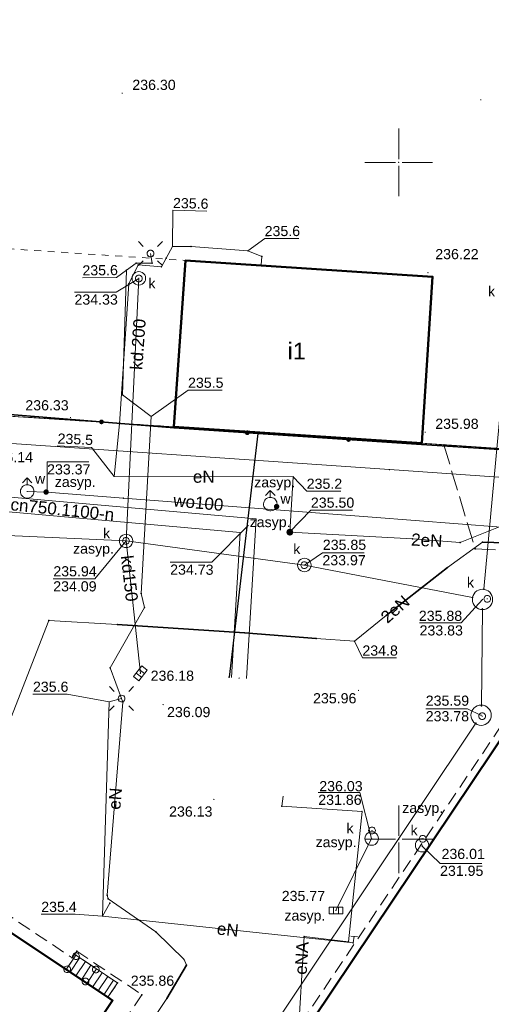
# Model space of a CAD drawing. Header units: metres. Extents: x 6603648 to 6604252, y 5739748 to 5740166.
# Tile 61 of 114: x 6603722 to 6603757, y 5740088 to 5740161. Entities that reach past the tile are written whole.
import ezdxf
from ezdxf.enums import TextEntityAlignment as Align

# ---------------------------------------------------------------- set-up
doc = ezdxf.new("R2010")
doc.units = ezdxf.units.M
doc.header["$PDSIZE"] = 0.75
for name, pattern in [('ARK_LIN', [50, 50, 0]), ('PRZER1-1', [1, 0.5, -0.5]), ('PRZER2-1', [1.5, 1, -0.5]), ('PRZER3-1', [2, 1.5, -0.5])]:
    doc.linetypes.add(name, pattern=pattern)
doc.layers.get('0').update_dxf_attribs({"linetype": 'CONTINUOUS'})
for name, color, linetype, lineweight, true_color in [('GEPIPP', 7, 'CONTINUOUS', 18, 0x0a0909), ('GEPPGD', 7, 'CONTINUOUS', 18, 0x008000), ('GESBZO', 7, 'CONTINUOUS', 50, 0x0a0909), ('GESBZO_O', 7, 'CONTINUOUS', 50, 0x0a0909), ('GESDZI', 7, 'CONTINUOUS', 18, 0x008000), ('GESSCH', 7, 'CONTINUOUS', 18, 0x0a0909), ('GESUZY', 7, 'CONTINUOUS', 18, 0x008000), ('GSLKOG', 7, 'CONTINUOUS', 35, 0x0a0909), ('GSLKRW', 7, 'CONTINUOUS', 25, 0x0a0909), ('GSPPRB', 7, 'CONTINUOUS', 18, 0x0a0909), ('GSPWPN', 7, 'CONTINUOUS', 13, 0x0a0909), ('GSPWPS', 7, 'CONTINUOUS', 13, 0x0a0909), ('GSPWPS_O', 7, 'CONTINUOUS', 13, 0x0a0909), ('GSSKOA', 7, 'CONTINUOUS', 18, 0x0a0909), ('GSSKOD', 7, 'CONTINUOUS', 18, 0x0a0909), ('GULCNP', 7, 'CONTINUOUS', 18, 0xd200d2), ('GULCNP_O', 7, 'CONTINUOUS', 18, 0xd200d2), ('GULENN', 1, 'CONTINUOUS', 18, 0xff0000), ('GULENN_O', 1, 'CONTINUOUS', 18, 0xff0000), ('GULEOR', 1, 'CONTINUOUS', 35, 0xff0000), ('GULKDP', 7, 'CONTINUOUS', 18, 0x803300), ('GULKDP_O', 7, 'CONTINUOUS', 18, 0x803300), ('GULWOP', 5, 'CONTINUOUS', 18, 0x0000ff), ('GULWOP_O', 5, 'CONTINUOUS', 18, 0x0000ff), ('GUPEZC', 7, 'CONTINUOUS', 18, 0x0a0909), ('GUPISL', 7, 'CONTINUOUS', 18, 0x0a0909), ('GUPKKS', 7, 'CONTINUOUS', 18, 0x0a0909), ('GUPKSD', 7, 'CONTINUOUS', 18, 0x803300), ('GUPKWZ', 7, 'CONTINUOUS', 18, 0x0a0909), ('GUPKWZ_O', 7, 'CONTINUOUS', 18, 0x0a0909), ('GUPWDT', 7, 'CONTINUOUS', 18, 0x0a0909), ('GUSETS', 7, 'CONTINUOUS', 25, 0x0a0909), ('GUSIKP', 7, 'CONTINUOUS', 18, 0x0a0909)]:
    doc.layers.add(name, color=color, linetype=linetype, lineweight=lineweight, true_color=true_color)
for name, color, linetype, true_color in [('GUPCSH', 7, 'CONTINUOUS', 0xd200d2), ('GUPCSH_O', 7, 'CONTINUOUS', 0xd200d2), ('GUPESH', 1, 'CONTINUOUS', 0xff0000), ('GUPESH_O', 1, 'CONTINUOUS', 0xff0000), ('GUPEUI', 7, 'CONTINUOUS', 0x0a0909), ('GUPKSH', 7, 'CONTINUOUS', 0x803300), ('GUPKSH_O', 7, 'CONTINUOUS', 0x803300), ('GUPWSH', 5, 'CONTINUOUS', 0x0000ff), ('GUPWSH_O', 5, 'CONTINUOUS', 0x0000ff), ('GUPWZA', 7, 'CONTINUOUS', 0x0a0909), ('GUPWZA_O', 7, 'CONTINUOUS', 0x0a0909)]:
    doc.layers.add(name, color=color, linetype=linetype, true_color=true_color)
doc.layers.add('PKT_ARK', color=7, linetype='ARK_LIN', lineweight=18)
doc.styles.add('Arial', font='arial.ttf')

# ---------------------------------------------------------------- blocks, each defined once
blk = doc.blocks.new('GSPWPS1')
blk.add_hatch(color=0).paths.add_polyline_path([(0, 0.045), (-0.011647, 0.043467), (-0.0225, 0.038971), (-0.03182, 0.03182), (-0.038971, 0.0225), (-0.043467, 0.011647), (-0.045, 0), (-0.043467, -0.011647), (-0.038971, -0.0225), (-0.03182, -0.03182), (-0.0225, -0.038971), (-0.011647, -0.043467), (0, -0.045), (0.011647, -0.043467), (0.0225, -0.038971), (0.03182, -0.03182), (0.038971, -0.0225), (0.043467, -0.011647), (0.045, 0), (0.043467, 0.011647), (0.038971, 0.0225), (0.03182, 0.03182), (0.0225, 0.038971), (0.011647, 0.043467)])
blk = doc.blocks.new('GUPCSH1')
blk.add_hatch(color=0).paths.add_polyline_path([(0, 0.045), (-0.011647, 0.043467), (-0.0225, 0.038971), (-0.03182, 0.03182), (-0.038971, 0.0225), (-0.043467, 0.011647), (-0.045, 0), (-0.043467, -0.011647), (-0.038971, -0.0225), (-0.03182, -0.03182), (-0.0225, -0.038971), (-0.011647, -0.043467), (0, -0.045), (0.011647, -0.043467), (0.0225, -0.038971), (0.03182, -0.03182), (0.038971, -0.0225), (0.043467, -0.011647), (0.045, 0), (0.043467, 0.011647), (0.038971, 0.0225), (0.03182, 0.03182), (0.0225, 0.038971), (0.011647, 0.043467)])
blk = doc.blocks.new('GUPISL1_4')
at = {"color": 0}
blk.add_lwpolyline([(0.25, 0), (0.241481, -0.064705), (0.216506, -0.125), (0.176777, -0.176777), (0.125, -0.216506), (0.064705, -0.241481), (0, -0.25), (-0.064705, -0.241481), (-0.125, -0.216506), (-0.176777, -0.176777), (-0.216506, -0.125), (-0.241481, -0.064705), (-0.25, 0), (-0.241481, 0.064705), (-0.216506, 0.125), (-0.176777, 0.176777), (-0.125, 0.216506), (-0.064705, 0.241481), (0, 0.25), (0.064705, 0.241481), (0.125, 0.216506), (0.176777, 0.176777), (0.216506, 0.125), (0.241481, 0.064705)], close=True, dxfattribs=at)
blk = doc.blocks.new('GUPISL1_10')
at = {"color": 0}
for points in [[(-0.883883, 0.883883), (-0.53033, 0.53033)], [(0.883883, 0.883883), (0.53033, 0.53033)], [(-0.883883, -0.883883), (-0.53033, -0.53033)], [(0.883883, -0.883883), (0.53033, -0.53033)]]:
    blk.add_lwpolyline(points, dxfattribs=at)
blk.add_lwpolyline([(0.25, 0), (0.234922, -0.085505), (0.19151, -0.160697), (0.125, -0.216507), (0.064705, -0.241482), (0, -0.25), (-0.064705, -0.241482), (-0.125, -0.216507), (-0.183262, -0.170042), (-0.225242, -0.10847), (-0.247207, -0.03726), (-0.247207, 0.03726), (-0.225242, 0.10847), (-0.183262, 0.170042), (-0.125, 0.216507), (-0.05563, 0.243732), (0.018682, 0.2493), (0.091335, 0.232718), (0.155872, 0.195458), (0.20656, 0.14083), (0.238893, 0.07369)], close=True, dxfattribs=at)
blk = doc.blocks.new('GSPPRB0')
at = {"color": 0, "lineweight": 18}
blk.add_lwpolyline([(-0.007955, 0.0225), (0.007955, 0.0225), (0.0225, 0.007955), (0.0225, -0.007955), (0.007955, -0.0225), (-0.007955, -0.0225), (-0.0225, -0.007955), (-0.0225, 0.007955)], close=True, dxfattribs=at)
blk = doc.blocks.new('GUPESH1')
blk.add_hatch(color=0).paths.add_polyline_path([(0, 0.045), (-0.011647, 0.043467), (-0.0225, 0.038971), (-0.03182, 0.03182), (-0.038971, 0.0225), (-0.043467, 0.011647), (-0.045, 0), (-0.043467, -0.011647), (-0.038971, -0.0225), (-0.03182, -0.03182), (-0.0225, -0.038971), (-0.011647, -0.043467), (0, -0.045), (0.011647, -0.043467), (0.0225, -0.038971), (0.03182, -0.03182), (0.038971, -0.0225), (0.043467, -0.011647), (0.045, 0), (0.043467, 0.011647), (0.038971, 0.0225), (0.03182, 0.03182), (0.0225, 0.038971), (0.011647, 0.043467)])
blk = doc.blocks.new('GUPEUI1')
blk.add_hatch(color=0).paths.add_polyline_path([(0, 0.25), (-0.064705, 0.241481), (-0.125, 0.216506), (-0.176777, 0.176777), (-0.216506, 0.125), (-0.241481, 0.064705), (-0.25, 0), (-0.241481, -0.064705), (-0.216506, -0.125), (-0.176777, -0.176777), (-0.125, -0.216506), (-0.064705, -0.241481), (0, -0.25), (0.064705, -0.241481), (0.125, -0.216506), (0.176777, -0.176777), (0.216506, -0.125), (0.241481, -0.064705), (0.25, 0), (0.241481, 0.064705), (0.216506, 0.125), (0.176777, 0.176777), (0.125, 0.216506), (0.064705, 0.241481)])
blk = doc.blocks.new('GUPKKS1')
at = {"color": 0}
blk.add_lwpolyline([(0.5, -0.25), (-0.5, -0.25), (-0.5, 0.25), (0.5, 0.25)], close=True, dxfattribs=at)
for points in [[(-0.175, -0.25), (-0.175, 0.25)], [(0.175, -0.25), (0.175, 0.25)]]:
    blk.add_lwpolyline(points, dxfattribs=at)
blk = doc.blocks.new('GUPKWZ1_1')
at = {"color": 0}
blk.add_lwpolyline([(0.25, 0), (0.241481, -0.064705), (0.216506, -0.125), (0.176777, -0.176777), (0.125, -0.216506), (0.064705, -0.241481), (0, -0.25), (-0.064705, -0.241481), (-0.125, -0.216506), (-0.176777, -0.176777), (-0.216506, -0.125), (-0.241481, -0.064705), (-0.25, 0), (-0.241481, 0.064705), (-0.216506, 0.125), (-0.176777, 0.176777), (-0.125, 0.216506), (-0.064705, 0.241481), (0, 0.25), (0.064705, 0.241481), (0.125, 0.216506), (0.176777, 0.176777), (0.216506, 0.125), (0.241481, 0.064705)], close=True, dxfattribs=at)
blk = doc.blocks.new('GUPKSD1_1')
at = {"color": 0}
blk.add_lwpolyline([(0.5, 0), (0.482963, -0.12941), (0.433013, -0.25), (0.353553, -0.353553), (0.25, -0.433013), (0.12941, -0.482963), (0, -0.5), (-0.12941, -0.482963), (-0.25, -0.433013), (-0.353553, -0.353553), (-0.433013, -0.25), (-0.482963, -0.12941), (-0.5, 0), (-0.482963, 0.12941), (-0.433013, 0.25), (-0.353553, 0.353553), (-0.25, 0.433013), (-0.12941, 0.482963), (0, 0.5), (0.12941, 0.482963), (0.25, 0.433013), (0.353553, 0.353553), (0.433013, 0.25), (0.482963, 0.12941)], close=True, dxfattribs=at)
blk = doc.blocks.new('GUPWZA1')
blk.add_hatch(color=0).paths.add_polyline_path([(0, 0.2), (-0.051764, 0.193185), (-0.1, 0.173205), (-0.141421, 0.141421), (-0.173205, 0.1), (-0.193185, 0.051764), (-0.2, 0), (-0.193185, -0.051764), (-0.173205, -0.1), (-0.141421, -0.141421), (-0.1, -0.173205), (-0.051764, -0.193185), (0, -0.2), (0.051764, -0.193185), (0.1, -0.173205), (0.141421, -0.141421), (0.173205, -0.1), (0.193185, -0.051764), (0.2, 0), (0.193185, 0.051764), (0.173205, 0.1), (0.141421, 0.141421), (0.1, 0.173205), (0.051764, 0.193185)])
blk = doc.blocks.new('GUPWDT1')
at = {"color": 0}
blk.add_lwpolyline([(0.5, 0), (0.492404, -0.086824), (0.469846, -0.17101), (0.433013, -0.25), (0.383022, -0.321394), (0.321394, -0.383022), (0.25, -0.433013), (0.17101, -0.469846), (0.086824, -0.492404), (0, -0.5), (-0.086824, -0.492404), (-0.17101, -0.469846), (-0.25, -0.433013), (-0.32743, -0.377875), (-0.393027, -0.309079), (-0.444418, -0.229113), (-0.479746, -0.140866), (-0.497736, -0.047528), (-0.497736, 0.047528), (-0.479746, 0.140866), (-0.444418, 0.229113), (-0.393027, 0.309079), (-0.32743, 0.377875), (-0.25, 0.433013), (-0.163534, 0.4725), (-0.071157, 0.494911), (0.023791, 0.499434), (0.117879, 0.485906), (0.207708, 0.454816), (0.290028, 0.407288), (0.361867, 0.34504), (0.420627, 0.27032), (0.464184, 0.185831), (0.490964, 0.094626)], close=True, dxfattribs=at)
for points in [[(0.5, 0), (1, 0)], [(0.646447, 0.353553), (1, 0), (0.646447, -0.353553)]]:
    blk.add_lwpolyline(points, dxfattribs=at)
blk = doc.blocks.new('GSPWPN1')
blk.add_hatch(color=0).paths.add_polyline_path([(0, 0.045), (-0.011647, 0.043467), (-0.0225, 0.038971), (-0.03182, 0.03182), (-0.038971, 0.0225), (-0.043467, 0.011647), (-0.045, 0), (-0.043467, -0.011647), (-0.038971, -0.0225), (-0.03182, -0.03182), (-0.0225, -0.038971), (-0.011647, -0.043467), (0, -0.045), (0.011647, -0.043467), (0.0225, -0.038971), (0.03182, -0.03182), (0.038971, -0.0225), (0.043467, -0.011647), (0.045, 0), (0.043467, 0.011647), (0.038971, 0.0225), (0.03182, 0.03182), (0.0225, 0.038971), (0.011647, 0.043467)])
blk = doc.blocks.new('GUPWSH1')
blk.add_hatch(color=0).paths.add_polyline_path([(0, 0.045), (-0.011647, 0.043467), (-0.0225, 0.038971), (-0.03182, 0.03182), (-0.038971, 0.0225), (-0.043467, 0.011647), (-0.045, 0), (-0.043467, -0.011647), (-0.038971, -0.0225), (-0.03182, -0.03182), (-0.0225, -0.038971), (-0.011647, -0.043467), (0, -0.045), (0.011647, -0.043467), (0.0225, -0.038971), (0.03182, -0.03182), (0.038971, -0.0225), (0.043467, -0.011647), (0.045, 0), (0.043467, 0.011647), (0.038971, 0.0225), (0.03182, 0.03182), (0.0225, 0.038971), (0.011647, 0.043467)])
blk = doc.blocks.new('GEPPGD1_2')
blk.add_hatch(color=0).paths.add_polyline_path([(-0.045, 0), (-0.042798, -0.013906), (-0.036406, -0.02645), (-0.02645, -0.036406), (-0.013906, -0.042798), (0, -0.045), (0.013906, -0.042798), (0.02645, -0.036406), (0.036406, -0.02645), (0.042798, -0.013906), (0.045, 0), (0.042798, 0.013906), (0.036406, 0.02645), (0.02645, 0.036406), (0.013906, 0.042798), (0, 0.045), (-0.013906, 0.042798), (-0.02645, 0.036406), (-0.036406, 0.02645), (-0.042798, 0.013906)])
blk = doc.blocks.new('GUPKSH1')
blk.add_hatch(color=0).paths.add_polyline_path([(0, 0.045), (-0.011647, 0.043467), (-0.0225, 0.038971), (-0.03182, 0.03182), (-0.038971, 0.0225), (-0.043467, 0.011647), (-0.045, 0), (-0.043467, -0.011647), (-0.038971, -0.0225), (-0.03182, -0.03182), (-0.0225, -0.038971), (-0.011647, -0.043467), (0, -0.045), (0.011647, -0.043467), (0.0225, -0.038971), (0.03182, -0.03182), (0.038971, -0.0225), (0.043467, -0.011647), (0.045, 0), (0.043467, 0.011647), (0.038971, 0.0225), (0.03182, 0.03182), (0.0225, 0.038971), (0.011647, 0.043467)])
blk = doc.blocks.new('GUPEZC1')
at = {"color": 0}
blk.add_lwpolyline([(0, 0.25), (0, -0.25)], dxfattribs=at)
blk = doc.blocks.new('GEPIPP1')
at = {"color": 0}
blk.add_lwpolyline([(0.25, 0), (0.241481, -0.064705), (0.216506, -0.125), (0.176777, -0.176777), (0.125, -0.216506), (0.064705, -0.241481), (0, -0.25), (-0.064705, -0.241481), (-0.125, -0.216506), (-0.176777, -0.176777), (-0.216506, -0.125), (-0.241481, -0.064705), (-0.25, 0), (-0.241481, 0.064705), (-0.216506, 0.125), (-0.176777, 0.176777), (-0.125, 0.216506), (-0.064705, 0.241481), (0, 0.25), (0.064705, 0.241481), (0.125, 0.216506), (0.176777, 0.176777), (0.216506, 0.125), (0.241481, 0.064705)], close=True, dxfattribs=at)
blk = doc.blocks.new('GSLKOG2')
blk.add_hatch(color=0).paths.add_polyline_path([(0, 0.175), (-0.045293, 0.169037), (-0.0875, 0.151554), (-0.123744, 0.123744), (-0.151554, 0.0875), (-0.169037, 0.045293), (-0.175, 0), (-0.169037, -0.045293), (-0.151554, -0.0875), (-0.123744, -0.123744), (-0.0875, -0.151554), (-0.045293, -0.169037), (0, -0.175), (0.045293, -0.169037), (0.0875, -0.151554), (0.123744, -0.123744), (0.151554, -0.0875), (0.169037, -0.045293), (0.175, 0), (0.169037, 0.045293), (0.151554, 0.0875), (0.123744, 0.123744), (0.0875, 0.151554), (0.045293, 0.169037)])
blk = doc.blocks.new('ASS_SYM', base_point=(826.5, 303.25))
at = {"layer": 'PKT_ARK'}
for p, q in [((826.5, 303.5), (826.5, 305.75)), ((826.25, 303.25), (824, 303.25)), ((826.5, 303), (826.5, 300.75)), ((826.75, 303.25), (829, 303.25))]:
    blk.add_line(p, q, dxfattribs=at)
blk.add_point((826.5, 303.25), dxfattribs=at)
blk.add_point((826.5, 303.25), dxfattribs=at)

msp = doc.modelspace()

# ---------------------------------------------------------------- linework, layer by layer
at = {"layer": 'GESBZO', "color": 18, "linetype": 'Continuous', "lineweight": 50, "true_color": 0x0a0909}
for points in [[(6603751.71, 5740129.25), (6603733.38, 5740130.47), (6603734.24, 5740142.76), (6603752.5, 5740141.56)], [(6603761.366, 5740113.074), (6603795.022, 5740090.472), (6603791.683, 5740085.493), (6603799.835, 5740079.991), (6603757.379, 5740016.708), (6603715.538, 5740044.785)], [(6603705.07, 5740069.59), (6603707.31, 5740068.07), (6603712.5, 5740064.58), (6603712.94, 5740064.28), (6603728.85, 5740088.08), (6603728.5, 5740088.32), (6603725.42, 5740090.37), (6603720.97, 5740093.36)]]:
    msp.add_lwpolyline(points, close=True, dxfattribs=at)
at = {"layer": 'GESDZI', "color": 96, "linetype": 'Continuous', "lineweight": 18, "true_color": 0x008000}
for p, q in [((6603718.41, 5740131.44), (6603733.38, 5740130.47)), ((6603733.38, 5740130.47), (6603751.71, 5740129.25)), ((6603751.71, 5740129.25), (6603802.42, 5740125.83))]:
    msp.add_line(p, q, dxfattribs=at)
msp.add_lwpolyline([(6603967.36, 5740144.898), (6603974.25, 5740114.35), (6603945.5, 5740116.26), (6603907.39, 5740118.81), (6603870.28, 5740121.29), (6603812.44, 5740125.15), (6603802.42, 5740125.83), (6603751.71, 5740129.25), (6603733.38, 5740130.47), (6603718.41, 5740131.44), (6603715.21, 5740131.65), (6603705.45, 5740125.02), (6603703.24, 5740124.01), (6603702.62, 5740123.39), (6603701.36, 5740122.17), (6603704.324, 5740160.549)], dxfattribs=at)
at = {"layer": 'GESSCH', "color": 18, "linetype": 'Continuous', "lineweight": 18, "true_color": 0x0a0909}
msp.add_lwpolyline([(6603728.5, 5740088.32), (6603729.21, 5740089.38), (6603727.51, 5740090.52), (6603726.14, 5740091.44), (6603725.42, 5740090.37)], close=True, dxfattribs=at)
for points in [[(6603726.425, 5740091.249), (6603725.711, 5740090.176)], [(6603726.84, 5740090.97), (6603726.128, 5740089.899)], [(6603727.255, 5740090.691), (6603726.544, 5740089.622)], [(6603727.67, 5740090.412), (6603726.96, 5740089.345)], [(6603728.086, 5740090.134), (6603727.376, 5740089.068)], [(6603728.501, 5740089.855), (6603727.792, 5740088.791)], [(6603728.916, 5740089.577), (6603728.209, 5740088.514)]]:
    msp.add_lwpolyline(points, dxfattribs=at)
at = {"layer": 'GESUZY', "color": 96, "linetype": 'PRZER1-1', "lineweight": 18, "true_color": 0x008000}
for points in [[(6603967.36, 5740144.898), (6603974.25, 5740114.35), (6603945.5, 5740116.26), (6603907.39, 5740118.81), (6603870.28, 5740121.29), (6603812.44, 5740125.15), (6603802.42, 5740125.83), (6603751.71, 5740129.25), (6603752.5, 5740141.56), (6603703.109, 5740144.81), (6603704.324, 5740160.549)], [(6603701.42, 5739966.51), (6603692.92, 5740008.31), (6603701.36, 5740122.17), (6603702.62, 5740123.39), (6603703.24, 5740124.01), (6603705.45, 5740125.02), (6603715.21, 5740131.65), (6603718.41, 5740131.44), (6603733.38, 5740130.47), (6603751.71, 5740129.25), (6603802.42, 5740125.83), (6603812.44, 5740125.15), (6603870.28, 5740121.29), (6603907.39, 5740118.81), (6603945.5, 5740116.26), (6603974.25, 5740114.35), (6604018.05, 5740111.43), (6604045.72, 5740109.58), (6604090.22, 5740106.61)]]:
    msp.add_lwpolyline(points, dxfattribs=at)
msp.add_lwpolyline([(6603701.36, 5740122.17), (6603703.109, 5740144.81), (6603752.5, 5740141.56), (6603751.71, 5740129.25), (6603733.38, 5740130.47), (6603718.41, 5740131.44), (6603715.21, 5740131.65), (6603705.45, 5740125.02), (6603703.24, 5740124.01), (6603702.62, 5740123.39)], close=True, dxfattribs=at)
at = {"layer": 'GSLKOG', "color": 18, "linetype": 'Continuous', "lineweight": 35, "true_color": 0x0a0909}
msp.add_lwpolyline([(6603701.35, 5740122.08), (6603705.37, 5740125.01), (6603715.183, 5740131.882), (6603733.403, 5740130.394), (6603751.692, 5740129.17), (6603779.344, 5740127.384), (6603806.326, 5740125.575)], dxfattribs=at)
at = {"layer": 'GSLKRW', "color": 18, "linetype": 'Continuous', "lineweight": 25, "true_color": 0x0a0909}
msp.add_lwpolyline([(6603739.583, 5740129.978), (6603737.463, 5740111.982)], dxfattribs=at)
at = {"layer": 'GSSKOA', "color": 18, "linetype": 'PRZER3-1', "lineweight": 18, "true_color": 0x0a0909}
msp.add_lwpolyline([(6603753.335, 5740129.14), (6603755.64, 5740121.45), (6603766.73, 5740120.95), (6603767.16, 5740121.58), (6603768.23, 5740120.88), (6603769.52, 5740120.82), (6603777.945, 5740127.481)], close=True, dxfattribs=at)
at = {"layer": 'GSSKOD', "color": 18, "linetype": 'PRZER2-1', "lineweight": 18, "true_color": 0x0a0909}
for points in [[(6603715.538, 5740044.785), (6603761.366, 5740113.074), (6603760.932, 5740113.366), (6603723.23, 5740057.39), (6603714.64, 5740044.58), (6603715.18, 5740044.25)], [(6603704.84, 5740070.9), (6603720.66, 5740094.71), (6603725.86, 5740091.24), (6603726.2, 5740091.73), (6603731.02, 5740088.51), (6603714.22, 5740063.42), (6603723.23, 5740057.39), (6603714.64, 5740044.58), (6603715.18, 5740044.25), (6603709.86, 5740036.43), (6603702.4, 5740041.46)], [(6603707.31, 5740068.07), (6603706.34, 5740066.62), (6603711.52, 5740063.14), (6603712.5, 5740064.58), (6603712.94, 5740064.28), (6603728.85, 5740088.08), (6603728.5, 5740088.32), (6603729.21, 5740089.38), (6603727.51, 5740090.52), (6603726.14, 5740091.44), (6603725.42, 5740090.37), (6603720.97, 5740093.36), (6603705.07, 5740069.59)]]:
    msp.add_lwpolyline(points, close=True, dxfattribs=at)
at = {"layer": 'GULCNP', "color": 212, "linetype": 'Continuous', "lineweight": 18, "true_color": 0xd200d2}
for points in [[(6603710.517, 5740093.625), (6603711.524, 5740093.486), (6603716.344, 5740129.589), (6603749.32, 5740127.305), (6603767.214, 5740126.064), (6603777.687, 5740125.398), (6603792.698, 5740124.572), (6603803.308, 5740124.244), (6603813.871, 5740123.95), (6603823.96, 5740123.353)], [(6603716.818, 5740125.668), (6603739.45, 5740123.673), (6603738.749, 5740111.872)], [(6603716.722, 5740124.572), (6603738.288, 5740122.671), (6603737.651, 5740111.937)]]:
    msp.add_lwpolyline(points, dxfattribs=at)
at = {"layer": 'GULENN', "color": 1, "linetype": 'Continuous', "lineweight": 18, "true_color": 0xff0000}
for points in [[(6603741.95, 5740122.684), (6603742.208, 5740126.78), (6603728.974, 5740126.794), (6603729.367, 5740130.683), (6603730.049, 5740141.029), (6603730.751, 5740142.433), (6603732.454, 5740142.297), (6603732.802, 5740142.924), (6603733.284, 5740143.804), (6603734.655, 5740143.792), (6603738.852, 5740143.466), (6603739.871, 5740143.046), (6603739.833, 5740142.445)], [(6603731.65, 5740143.269), (6603731.78, 5740142.565), (6603730.603, 5740142.562), (6603729.869, 5740142.052), (6603729.578, 5740132.83), (6603731.696, 5740131.226), (6603730.97, 5740118.147), (6603731.21, 5740117.109), (6603728.665, 5740112.666), (6603729.51, 5740110.39), (6603728.605, 5740110.14), (6603728.099, 5740094.321), (6603728.646, 5740095.282), (6603728.099, 5740094.321), (6603746.638, 5740092.333), (6603746.701, 5740092.824)], [(6603741.95, 5740122.684), (6603751.012, 5740122.185), (6603754.548, 5740121.916), (6603757.495, 5740123.095), (6603761.882, 5740122.773)], [(6603717.86, 5740100.08), (6603724.13, 5740116.15), (6603729.2, 5740115.86), (6603738.6, 5740115.26), (6603743.89, 5740114.82), (6603746.73, 5740114.62), (6603749.06, 5740116.54), (6603753.61, 5740120.08), (6603756.18, 5740121.94), (6603770.57, 5740121.53), (6603785.78, 5740111.4), (6603803.77, 5740099.37), (6603816.62, 5740090.76)], [(6603724.47, 5740081.52), (6603726.47, 5740080.18), (6603726.99, 5740080.09), (6603727.48, 5740080.32), (6603728.28, 5740081.25), (6603729.85, 5740083.71), (6603732.86, 5740088.23), (6603734.31, 5740090.7), (6603734.13, 5740091.12), (6603732.04, 5740093.15), (6603728.53, 5740095.6), (6603728.45, 5740095.87), (6603729.62, 5740110.12), (6603729.51, 5740110.39)], [(6603742.539, 5740085.02), (6603743.009, 5740092.809), (6603746.277, 5740092.425), (6603747.284, 5740102.057), (6603741.364, 5740102.434), (6603741.455, 5740103.182)]]:
    msp.add_lwpolyline(points, dxfattribs=at)
at = {"layer": 'GULEOR', "color": 1, "linetype": 'Continuous', "lineweight": 35, "true_color": 0xff0000}
for points in [[(6603816.62, 5740090.76), (6603803.77, 5740099.37), (6603785.78, 5740111.4), (6603770.57, 5740121.53), (6603756.18, 5740121.94)], [(6603753.61, 5740120.08), (6603749.06, 5740116.54)], [(6603743.89, 5740114.82), (6603738.6, 5740115.26), (6603729.2, 5740115.86)], [(6603734.31, 5740090.7), (6603732.86, 5740088.23)]]:
    msp.add_lwpolyline(points, dxfattribs=at)
at = {"layer": 'GULKDP', "color": 36, "linetype": 'Continuous', "lineweight": 18, "true_color": 0x803300}
for points in [[(6603730.791, 5740141.444), (6603729.85, 5740122.041), (6603743.029, 5740120.255), (6603755.447, 5740117.866)], [(6603756.278, 5740118.478), (6603758.399, 5740141.347)], [(6603702.97, 5740123.247), (6603729.85, 5740122.041)], [(6603730.905, 5740112.255), (6603729.85, 5740122.041)], [(6603756.106, 5740109.853), (6603756.178, 5740117.027)], [(6603734.829, 5740077.342), (6603755.701, 5740108.58)], [(6603747.995, 5740100.05), (6603745.361, 5740094.727)]]:
    msp.add_lwpolyline(points, dxfattribs=at)
at = {"layer": 'GULWOP', "color": 5, "linetype": 'Continuous', "lineweight": 18, "true_color": 0x0000ff}
msp.add_lwpolyline([(6603760.741, 5740122.81), (6603748.039, 5740123.786), (6603729.647, 5740125.197), (6603724.001, 5740125.645), (6603723.94, 5740125.65), (6603722.54, 5740125.69)], dxfattribs=at)
at = {"layer": 'GUPCSH_O', "color": 212, "linetype": 'Continuous', "lineweight": 13, "true_color": 0xd200d2, "flags": 128}
msp.add_lwpolyline([(6603738.869, 5740123.172), (6603736.188, 5740120.458), (6603733.108, 5740120.47)], dxfattribs=at)
at = {"layer": 'GUPESH_O', "color": 1, "linetype": 'Continuous', "lineweight": 13, "true_color": 0xff0000, "flags": 128}
for points in [[(6603733.284, 5740143.804), (6603733.304, 5740146.466), (6603735.823, 5740146.404)], [(6603738.852, 5740143.466), (6603740.091, 5740144.381), (6603742.611, 5740144.39)], [(6603729.869, 5740142.052), (6603729.147, 5740141.505), (6603726.627, 5740141.477)], [(6603731.696, 5740131.226), (6603734.428, 5740133.178), (6603736.948, 5740133.178)], [(6603728.974, 5740126.794), (6603727.281, 5740128.951), (6603724.763, 5740129.065)], [(6603742.208, 5740126.78), (6603743.197, 5740125.716), (6603745.717, 5740125.716)], [(6603741.936, 5740122.696), (6603743.506, 5740124.318), (6603746.586, 5740124.318)], [(6603746.718, 5740114.635), (6603747.312, 5740113.392), (6603749.832, 5740113.392)], [(6603728.605, 5740110.14), (6603725.486, 5740110.717), (6603722.966, 5740110.717)], [(6603728.099, 5740094.321), (6603726.098, 5740094.453), (6603723.578, 5740094.453)]]:
    msp.add_lwpolyline(points, dxfattribs=at)
at = {"layer": 'GUPKSH_O', "color": 36, "linetype": 'Continuous', "lineweight": 13, "true_color": 0x803300, "flags": 128}
for points in [[(6603730.791, 5740141.434), (6603729.116, 5740140.421), (6603726.036, 5740140.421)], [(6603729.85, 5740122.041), (6603727.544, 5740119.231), (6603724.464, 5740119.231)], [(6603743.029, 5740120.255), (6603744.358, 5740121.161), (6603747.438, 5740121.161)], [(6603756.188, 5740117.718), (6603754.617, 5740115.975), (6603751.537, 5740115.975)], [(6603756.082, 5740109.15), (6603755.073, 5740109.635), (6603751.993, 5740109.635)], [(6603747.995, 5740100.05), (6603747.131, 5740103.461), (6603744.051, 5740103.461)], [(6603753.051, 5740098.213), (6603751.703, 5740099.52)], [(6603753.051, 5740098.213), (6603756.131, 5740098.213)]]:
    msp.add_lwpolyline(points, dxfattribs=at)
at = {"layer": 'GUPWSH_O', "color": 5, "linetype": 'Continuous', "lineweight": 13, "true_color": 0x0000ff, "flags": 128}
msp.add_lwpolyline([(6603724.005, 5740125.694), (6603724.012, 5740127.873), (6603727.092, 5740127.873)], dxfattribs=at)
at = {"layer": 'GUSETS', "color": 18, "linetype": 'Continuous', "lineweight": 25, "true_color": 0x0a0909}
msp.add_lwpolyline([(6603705.07, 5740069.59), (6603707.31, 5740068.07), (6603712.5, 5740064.58), (6603712.94, 5740064.28), (6603728.85, 5740088.08), (6603728.5, 5740088.32), (6603725.42, 5740090.37), (6603720.97, 5740093.36)], close=True, dxfattribs=at)
at = {"layer": 'GUSIKP', "color": 36, "linetype": 'Continuous', "lineweight": 18, "true_color": 0x803300}
for points in [[(6603756.189, 5740116.968, -1), (6603756.189, 5740118.468, -1)], [(6603756.085, 5740108.412, -1), (6603756.085, 5740109.912, -1)]]:
    msp.add_lwpolyline(points, format="xyb", close=True, dxfattribs=at)

# ---------------------------------------------------------------- block references
at = {"layer": 'GEPIPP', "color": 18, "linetype": 'Continuous', "lineweight": 18, "true_color": 0x0a0909, "rotation": 90}
for p in [(6603726.15, 5740091.36), (6603725.5, 5740090.39), (6603727.62, 5740090.38), (6603726.85, 5740089.48)]:
    msp.add_blockref('GEPIPP1', p, dxfattribs=at)
at = {"layer": 'GEPPGD', "color": 96, "linetype": 'Continuous', "lineweight": 18, "true_color": 0x008000, "rotation": 90}
for p in [(6603733.38, 5740130.47), (6603751.71, 5740129.25)]:
    msp.add_blockref('GEPPGD1_2', p, dxfattribs=at)
at = {"layer": 'GSLKOG', "color": 18, "linetype": 'Continuous', "lineweight": 35, "true_color": 0x0a0909}
for p, rotation in [((6603728.031, 5740130.833), 355.3292024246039), ((6603728.031, 5740130.833), 355.3292024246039), ((6603738.806, 5740130.032), 356.1726112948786), ((6603738.806, 5740130.032), 356.1726112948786), ((6603746.289, 5740129.532), 356.1726112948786), ((6603746.289, 5740129.532), 356.1726112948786)]:
    msp.add_blockref('GSLKOG2', p, dxfattribs=dict(at, rotation=rotation))
at = {"layer": 'GSPPRB', "color": 18, "linetype": 'Continuous', "lineweight": 18, "true_color": 0x0a0909, "rotation": 90}
for p in [(6603734.655, 5740143.792), (6603732.802, 5740142.924), (6603739.871, 5740143.046), (6603730.603, 5740142.562), (6603730.751, 5740142.433), (6603731.78, 5740142.565), (6603732.454, 5740142.297), (6603734.24, 5740142.76), (6603752.5, 5740141.56), (6603730.049, 5740141.029), (6603729.578, 5740132.83), (6603729.367, 5740130.683), (6603733.403, 5740130.394), (6603739.583, 5740129.978), (6603751.692, 5740129.17), (6603753.335, 5740129.14), (6603749.32, 5740127.305), (6603729.647, 5740125.197), (6603751.012, 5740122.185), (6603754.548, 5740121.916), (6603756.18, 5740121.94), (6603755.64, 5740121.45), (6603753.61, 5740120.08), (6603730.97, 5740118.147), (6603756.278, 5740118.478), (6603755.447, 5740117.866), (6603731.21, 5740117.109), (6603756.178, 5740117.027), (6603724.13, 5740116.15), (6603749.06, 5740116.54), (6603729.2, 5740115.86), (6603738.6, 5740115.26), (6603743.89, 5740114.82), (6603746.73, 5740114.62), (6603728.665, 5740112.666), (6603737.463, 5740111.982), (6603729.62, 5740110.12), (6603756.106, 5740109.853), (6603755.701, 5740108.58), (6603741.364, 5740102.434), (6603747.284, 5740102.057), (6603728.45, 5740095.87), (6603728.53, 5740095.6), (6603728.646, 5740095.282), (6603732.04, 5740093.15), (6603743.009, 5740092.809), (6603746.277, 5740092.425), (6603746.638, 5740092.333), (6603725.86, 5740091.24), (6603726.14, 5740091.44), (6603726.2, 5740091.73), (6603727.51, 5740090.52), (6603734.13, 5740091.12), (6603734.31, 5740090.7), (6603725.42, 5740090.37), (6603729.21, 5740089.38), (6603728.5, 5740088.32), (6603731.02, 5740088.51), (6603728.85, 5740088.08), (6603732.86, 5740088.23)]:
    msp.add_blockref('GSPPRB0', p, dxfattribs=at)
at = {"layer": 'GSPWPN', "color": 18, "linetype": 'Continuous', "lineweight": 13, "true_color": 0x0a0909, "rotation": 90}
msp.add_blockref('GSPWPN1', (6603756.06, 5740154.63), dxfattribs=at)
at = {"layer": 'GSPWPS', "color": 18, "linetype": 'Continuous', "lineweight": 13, "true_color": 0x0a0909, "rotation": 90}
for p in [(6603729.56, 5740155.11), (6603752.155, 5740141.859), (6603725.74, 5740131.16), (6603751.949, 5740130.069), (6603747.024, 5740110.996), (6603732.583, 5740109.945), (6603736.339, 5740102.939), (6603731.02, 5740088.51)]:
    msp.add_blockref('GSPWPS1', p, dxfattribs=at)
at = {"layer": 'GUPCSH', "color": 212, "linetype": 'Continuous', "lineweight": 5, "true_color": 0xd200d2, "rotation": 90}
for p in [(6603738.869, 5740123.172), (6603738.2, 5740111.905)]:
    msp.add_blockref('GUPCSH1', p, dxfattribs=at)
at = {"layer": 'GUPESH', "color": 1, "linetype": 'Continuous', "lineweight": 5, "true_color": 0xff0000, "rotation": 90}
for p in [(6603733.284, 5740143.804), (6603738.852, 5740143.466), (6603730.751, 5740142.433), (6603729.869, 5740142.052), (6603731.696, 5740131.226), (6603728.974, 5740126.794), (6603742.208, 5740126.78), (6603741.95, 5740122.684), (6603756.18, 5740121.94), (6603724.13, 5740116.15), (6603746.73, 5740114.62), (6603728.605, 5740110.14), (6603728.53, 5740095.6), (6603728.099, 5740094.321), (6603732.04, 5740093.15), (6603734.13, 5740091.12), (6603734.31, 5740090.7), (6603732.86, 5740088.23)]:
    msp.add_blockref('GUPESH1', p, dxfattribs=at)
at = {"layer": 'GUPEUI', "color": 18, "linetype": 'Continuous', "lineweight": 5, "true_color": 0x0a0909, "rotation": 90}
msp.add_blockref('GUPEUI1', (6603741.95, 5740122.684), dxfattribs=at)
at = {"layer": 'GUPEZC', "color": 18, "linetype": 'Continuous', "lineweight": 18, "true_color": 0x0a0909, "rotation": 267.7299952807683}
msp.add_blockref('GUPEZC1', (6603746.701, 5740092.824), dxfattribs=at)
at = {"layer": 'GUPISL', "color": 18, "linetype": 'Continuous', "lineweight": 18, "true_color": 0x0a0909, "rotation": 90}
for name, p in [('GUPISL1_10', (6603731.65, 5740143.269)), ('GUPISL1_4', (6603731.65, 5740143.269)), ('GUPISL1_10', (6603729.51, 5740110.39))]:
    msp.add_blockref(name, p, dxfattribs=at)
at = {"layer": 'GUPKKS', "color": 18, "linetype": 'Continuous', "lineweight": 18, "true_color": 0x0a0909}
for p, rotation in [((6603730.905, 5740112.255), 51.95772804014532), ((6603745.361, 5740094.727), 359.9999974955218)]:
    msp.add_blockref('GUPKKS1', p, dxfattribs=dict(at, rotation=rotation))
at = {"layer": 'GUPKSD', "color": 36, "linetype": 'Continuous', "lineweight": 18, "true_color": 0x803300, "rotation": 90}
for p in [(6603730.791, 5740141.444), (6603729.85, 5740122.041), (6603743.029, 5740120.255), (6603747.995, 5740100.05), (6603751.726, 5740099.555)]:
    msp.add_blockref('GUPKSD1_1', p, dxfattribs=at)
at = {"layer": 'GUPKSH', "color": 36, "linetype": 'Continuous', "lineweight": 5, "true_color": 0x803300, "rotation": 90}
for p in [(6603730.791, 5740141.444), (6603729.84, 5740122.041), (6603729.85, 5740122.041), (6603743.019, 5740120.245), (6603743.029, 5740120.255), (6603756.189, 5740117.718), (6603756.542, 5740117.755), (6603730.905, 5740112.255), (6603756.106, 5740109.853), (6603756.085, 5740109.162), (6603756.17, 5740109.09), (6603748.023, 5740100.641), (6603747.995, 5740100.05), (6603751.766, 5740100.026), (6603751.726, 5740099.555), (6603745.361, 5740094.727)]:
    msp.add_blockref('GUPKSH1', p, dxfattribs=at)
at = {"layer": 'GUPKWZ', "color": 18, "linetype": 'Continuous', "lineweight": 18, "true_color": 0x0a0909, "rotation": 90}
for p in [(6603730.791, 5740141.434), (6603729.84, 5740122.041), (6603743.019, 5740120.245), (6603756.542, 5740117.755), (6603756.17, 5740109.09), (6603748.023, 5740100.641), (6603751.766, 5740100.026)]:
    msp.add_blockref('GUPKWZ1_1', p, dxfattribs=at)
at = {"layer": 'GUPWDT', "color": 18, "linetype": 'Continuous', "lineweight": 18, "true_color": 0x0a0909, "rotation": 90}
for p in [(6603722.54, 5740125.69), (6603740.508, 5740124.755)]:
    msp.add_blockref('GUPWDT1', p, dxfattribs=at)
at = {"layer": 'GUPWSH', "color": 5, "linetype": 'Continuous', "lineweight": 5, "true_color": 0x0000ff, "rotation": 90}
for p in [(6603722.54, 5740125.69), (6603723.94, 5740125.65), (6603724.001, 5740125.645), (6603729.647, 5740125.197)]:
    msp.add_blockref('GUPWSH1', p, dxfattribs=at)
at = {"layer": 'GUPWZA', "color": 18, "linetype": 'Continuous', "lineweight": 5, "true_color": 0x0a0909}
for p, rotation in [((6603723.94, 5740125.65), 90), ((6603740.972, 5740124.574), 85.26179233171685)]:
    msp.add_blockref('GUPWZA1', p, dxfattribs=dict(at, rotation=rotation))
at = {"layer": 'PKT_ARK', "linetype": 'Continuous'}
for p in [(6603750, 5740150), (6603750, 5740100)]:
    msp.add_blockref('ASS_SYM', p, dxfattribs=at)

# ---------------------------------------------------------------- texts
at = {"layer": 'GESBZO_O', "color": 18, "linetype": 'Continuous', "lineweight": 0, "true_color": 0x0a0909, "style": 'Arial'}
msp.add_text('i1', height=1.25, rotation=360, dxfattribs=at).set_placement((6603742.46, 5740135.445), align=Align.CENTER)
at = {"layer": 'GSPWPS_O', "color": 18, "linetype": 'Continuous', "lineweight": 0, "true_color": 0x0a0909, "style": 'Arial'}
for s, p in [('236.30', (6603730.31, 5740155.36)), ('236.22', (6603752.698, 5740142.855)), ('236.33', (6603722.402, 5740131.685)), ('235.98', (6603752.699, 5740130.319)), ('235.96', (6603743.667, 5740110.039)), ('236.09', (6603732.875, 5740109.021)), ('236.13', (6603733.027, 5740101.672)), ('235.86', (6603730.199, 5740089.171))]:
    msp.add_text(s, height=0.75, rotation=360, dxfattribs=at).set_placement(p)
at = {"layer": 'GULCNP_O', "color": 212, "linetype": 'Continuous', "lineweight": 0, "true_color": 0xd200d2, "style": 'Arial'}
msp.add_text('cn750.1100-n', height=0.9, rotation=354.13198, dxfattribs=at).set_placement((6603725.099, 5740123.916), align=Align.CENTER)
at = {"layer": 'GULENN_O', "color": 1, "linetype": 'Continuous', "lineweight": 0, "true_color": 0xff0000, "style": 'Arial'}
for s, rotation, p in [('eN', 359.9367, (6603735.591, 5740126.337)), ('2eN', 356.85202, (6603752.05, 5740121.64)), ('2eN', 41.34372, (6603750.025, 5740116.656)), ('eN', 85.30624, (6603729.483, 5740102.958)), ('eN', 353.87768, (6603737.321, 5740092.879)), ('eNA', 86.25472, (6603743.266, 5740091.187))]:
    msp.add_text(s, height=0.9, rotation=rotation, dxfattribs=at).set_placement(p, align=Align.CENTER)
at = {"layer": 'GULKDP_O', "color": 36, "linetype": 'Continuous', "lineweight": 0, "true_color": 0x803300, "style": 'Arial'}
for s, rotation, p in [('kd.200', 86.07407, (6603731.173, 5740136.535)), ('kd150', 276.54471, (6603729.655, 5740119.218))]:
    msp.add_text(s, height=0.9, rotation=rotation, dxfattribs=at).set_placement(p, align=Align.CENTER)
at = {"layer": 'GULWOP_O', "color": 5, "linetype": 'Continuous', "lineweight": 0, "true_color": 0x0000ff, "style": 'Arial'}
msp.add_text('wo100', height=0.9, rotation=354.46249, dxfattribs=at).set_placement((6603735.149, 5740124.421), align=Align.CENTER)
at = {"layer": 'GUPCSH_O', "color": 212, "linetype": 'Continuous', "lineweight": 0, "true_color": 0xd200d2, "style": 'Arial'}
msp.add_text('234.73', height=0.75, rotation=359.79098, dxfattribs=at).set_placement((6603733.105, 5740119.547))
at = {"layer": 'GUPESH_O', "color": 1, "linetype": 'Continuous', "lineweight": 0, "true_color": 0xff0000, "style": 'Arial'}
for s, rotation, p in [('235.6', 358.58958, (6603733.308, 5740146.638)), ('235.6', 0.20854, (6603740.09, 5740144.554)), ('235.6', 0.64155, (6603726.625, 5740141.649)), ('235.5', 360, (6603734.428, 5740133.35)), ('235.5', 357.42407, (6603724.771, 5740129.237)), ('235.2', 360, (6603743.197, 5740125.888)), ('235.50', 360, (6603743.506, 5740124.491)), ('234.8', 360, (6603747.312, 5740113.564)), ('235.6', 360, (6603722.966, 5740110.889)), ('235.4', 360, (6603723.578, 5740094.625))]:
    msp.add_text(s, height=0.75, rotation=rotation, dxfattribs=at).set_placement(p)
at = {"layer": 'GUPKSH_O', "color": 36, "linetype": 'Continuous', "lineweight": 0, "true_color": 0x803300, "style": 'Arial'}
for s, p in [('234.33', (6603726.036, 5740139.498)), ('235.85', (6603744.388, 5740121.379)), ('233.97', (6603744.358, 5740120.239)), ('235.94', (6603724.473, 5740119.42)), ('234.09', (6603724.464, 5740118.308)), ('235.88', (6603751.483, 5740116.13)), ('233.83', (6603751.537, 5740115.053)), ('236.18', (6603731.665, 5740111.705)), ('235.59', (6603751.994, 5740109.861)), ('233.78', (6603751.993, 5740108.713)), ('236.03', (6603744.126, 5740103.546)), ('231.86', (6603744.051, 5740102.539)), ('236.01', (6603753.161, 5740098.538)), ('231.95', (6603753.051, 5740097.291)), ('235.77', (6603741.351, 5740095.432))]:
    msp.add_text(s, height=0.75, rotation=360, dxfattribs=at).set_placement(p)
at = {"layer": 'GUPKWZ_O', "color": 18, "linetype": 'Continuous', "lineweight": 0, "true_color": 0x0a0909, "style": 'Arial'}
for s, p in [('k', (6603732.023, 5740140.696)), ('k', (6603757.117, 5740140.101)), ('k', (6603728.673, 5740122.228)), ('k', (6603742.729, 5740121.067)), ('zasyp.', (6603728.956, 5740121.096)), ('k', (6603755.563, 5740118.597)), ('zasyp.', (6603753.284, 5740101.942)), ('k', (6603746.665, 5740100.436)), ('k', (6603751.395, 5740100.287)), ('zasyp.', (6603746.882, 5740099.413)), ('zasyp.', (6603744.577, 5740093.988))]:
    msp.add_text(s, height=0.75, rotation=360, dxfattribs=at).set_placement(p, align=Align.RIGHT)
at = {"layer": 'GUPWSH_O', "color": 5, "linetype": 'Continuous', "lineweight": 0, "true_color": 0x0000ff, "style": 'Arial'}
for s, p in [('236.14', (6603719.769, 5740127.854)), ('233.37', (6603724.012, 5740126.95))]:
    msp.add_text(s, height=0.75, rotation=360, dxfattribs=at).set_placement(p)
at = {"layer": 'GUPWZA_O', "color": 18, "linetype": 'Continuous', "lineweight": 0, "true_color": 0x0a0909, "style": 'Arial'}
for s, p in [('w', (6603723.874, 5740126.268)), ('zasyp.', (6603727.604, 5740126.027)), ('zasyp.', (6603742.345, 5740125.996)), ('w', (6603742.008, 5740124.792)), ('zasyp.', (6603742.006, 5740123.058))]:
    msp.add_text(s, height=0.75, rotation=360, dxfattribs=at).set_placement(p, align=Align.RIGHT)

doc.saveas('drawing.dxf')
